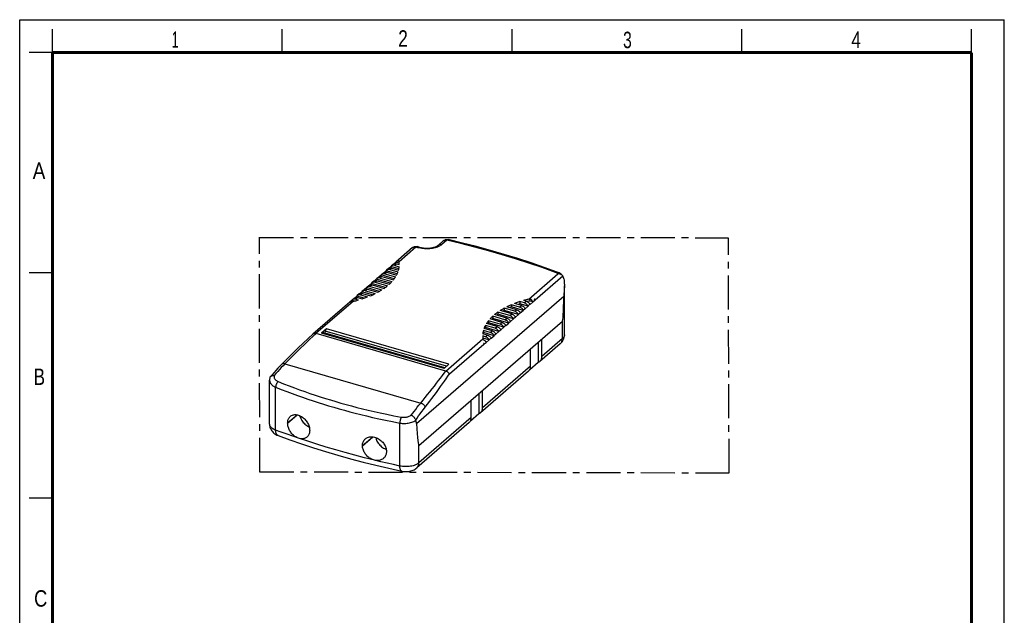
# Model space of a CAD drawing. Header units: millimetres. Extents: x 0 to 210, y 0 to 297.
# Tile 3 of 3: x 0 to 210, y 170 to 297. Entities that reach past the tile are written whole.
import ezdxf

# ---------------------------------------------------------------- set-up
doc = ezdxf.new("R2010")
doc.units = ezdxf.units.MM
doc.header["$LTSCALE"] = 19.36
doc.linetypes.add('CENTER', pattern=[0.6, 0.375, -0.075, 0.075, -0.075])
doc.layers.get('0').update_dxf_attribs({"linetype": 'CONTINUOUS'})
doc.layers.add('DEFAULT_1', color=7, linetype='CENTER')
doc.layers.add('Z_AXIS', color=7, linetype='CONTINUOUS')
doc.styles.add('TEXTSTYLE_2', font='txt', dxfattribs={"width": 0.75})

msp = doc.modelspace()

# ---------------------------------------------------------------- linework, layer by layer
at = {"color": 2, "linetype": 'Continuous'}
for p, q in [((0, 0), (0, 297)), ((0, 297), (210, 297)), ((210, 0), (210, 297)), ((7, 290), (7, 295)), ((56, 290), (56, 295)), ((105, 290), (105, 295)), ((154, 290), (154, 295)), ((203, 290), (203, 295)), ((7, 290), (2, 290)), ((7, 243), (2, 243)), ((7, 195), (2, 195))]:
    msp.add_line(p, q, dxfattribs=at)
at = {"color": 9, "linetype": 'Continuous'}
for p, q in [((91.118, 249.996), (90.045, 249.067)), ((90.419, 249.879), (90.465, 249.914)), ((84.499, 248.51), (80.905, 245.398)), ((83.8, 248.393), (83.832, 248.418)), ((84.939, 248.383), (84.499, 248.51)), ((79.341, 244.043), (78.941, 243.697)), ((80.381, 244.944), (79.981, 244.598)), ((77.261, 242.242), (76.861, 241.896)), ((78.301, 243.143), (77.901, 242.796)), ((108.575, 237.411), (114.805, 242.806)), ((109.958, 237.277), (115.82, 242.354)), ((74.141, 239.54), (73.741, 239.194)), ((75.181, 240.441), (74.781, 240.094)), ((76.221, 241.341), (75.821, 240.995)), ((72.061, 237.739), (71.661, 237.392)), ((73.101, 238.639), (72.701, 238.293)), ((84.65, 210.859), (116.054, 238.055)), ((71.137, 236.938), (63.196, 230.062)), ((106.61, 235.71), (107.01, 236.056)), ((107.391, 235.054), (107.791, 235.401)), ((107.65, 236.61), (108.05, 236.957)), ((108.431, 235.955), (108.831, 236.302)), ((109.471, 236.856), (109.871, 237.202)), ((103.49, 233.008), (103.89, 233.354)), ((104.53, 233.908), (104.93, 234.255)), ((105.311, 233.253), (105.711, 233.6)), ((105.57, 234.809), (105.97, 235.155)), ((106.351, 234.154), (106.751, 234.5)), ((101.41, 231.206), (101.81, 231.553)), ((102.45, 232.107), (102.85, 232.453)), ((103.231, 231.452), (103.631, 231.798)), ((104.271, 232.352), (104.671, 232.699)), ((115.743, 228.99), (115.743, 232.685)), ((90.5, 222.639), (64.358, 230.186)), ((91.013, 223.084), (65.171, 230.544)), ((90.866, 222.074), (98.806, 228.951)), ((99.33, 229.405), (99.73, 229.751)), ((100.111, 228.75), (100.511, 229.096)), ((100.37, 230.306), (100.77, 230.652)), ((101.151, 229.65), (101.551, 229.997)), ((102.191, 230.551), (102.591, 230.898)), ((115.743, 228.99), (111.373, 225.205)), ((91.684, 221.452), (98.984, 227.774)), ((99.071, 227.849), (99.471, 228.196)), ((115.292, 227.91), (115.324, 227.939)), ((56.573, 223.619), (85.537, 215.257)), ((108.973, 223.126), (98.706, 214.235)), ((54.592, 209.465), (54.592, 218.631)), ((96.306, 212.157), (85.136, 202.483)), ((81.093, 201.815), (81.093, 210.981)), ((73.117, 206.174), (75.283, 208.05)), ((73.117, 206.151), (75.306, 208.047)), ((85.136, 202.483), (85.136, 206.178))]:
    msp.add_line(p, q, dxfattribs=at)
at = {"color": 7, "linetype": 'Continuous'}
for p, q in [((83.8, 248.393), (80.761, 245.76)), ((85.235, 248.484), (84.795, 248.611)), ((90.419, 249.879), (89.347, 248.95)), ((80.723, 245.727), (80.323, 245.381)), ((80.729, 245.732), (80.723, 245.727)), ((80.762, 245.759), (80.729, 245.732)), ((78.643, 243.926), (78.243, 243.58)), ((78.941, 243.697), (80.674, 243.197)), ((79.18, 244.367), (79.2, 244.393)), ((79.683, 244.827), (79.283, 244.48)), ((79.341, 244.043), (80.807, 243.62)), ((79.981, 244.598), (80.933, 244.323)), ((80.22, 245.268), (80.24, 245.294)), ((80.381, 244.944), (80.954, 244.779)), ((80.882, 245.528), (80.882, 245.077)), ((76.06, 241.665), (76.08, 241.691)), ((76.563, 242.125), (76.163, 241.778)), ((76.861, 241.896), (79.401, 241.162)), ((77.1, 242.566), (77.12, 242.592)), ((77.603, 243.025), (77.203, 242.679)), ((77.261, 242.242), (79.717, 241.533)), ((77.901, 242.796), (80.155, 242.146)), ((78.14, 243.466), (78.16, 243.493)), ((78.301, 243.143), (80.383, 242.542)), ((115.82, 242.354), (115.755, 242.43)), ((115.837, 242.331), (115.82, 242.354)), ((115.837, 242.332), (115.82, 242.354)), ((73.443, 239.423), (73.043, 239.076)), ((73.98, 239.864), (74, 239.89)), ((74.483, 240.323), (74.083, 239.977)), ((74.141, 239.54), (76.395, 238.89)), ((74.781, 240.094), (77.237, 239.385)), ((75.02, 240.764), (75.04, 240.791)), ((75.523, 241.224), (75.123, 240.878)), ((75.181, 240.441), (77.721, 239.707)), ((75.821, 240.995), (78.428, 240.242)), ((76.221, 241.341), (78.828, 240.589)), ((71.363, 237.621), (70.963, 237.275)), ((71.661, 237.392), (72.234, 237.227)), ((71.9, 238.062), (71.92, 238.089)), ((72.403, 238.522), (72.003, 238.176)), ((72.061, 237.739), (73.013, 237.464)), ((72.701, 238.293), (74.167, 237.87)), ((72.94, 238.963), (72.96, 238.989)), ((73.101, 238.639), (74.834, 238.139)), ((73.741, 239.194), (75.823, 238.593)), ((108.829, 237.46), (108.829, 237.009)), ((116.121, 239.087), (116.079, 238.532)), ((69.894, 236.35), (62.529, 229.971)), ((69.868, 236.32), (69.897, 236.351)), ((69.894, 236.35), (69.923, 236.374)), ((69.897, 236.351), (69.923, 236.374)), ((69.923, 236.374), (69.962, 236.405)), ((69.923, 236.374), (69.929, 236.379)), ((69.929, 236.379), (69.962, 236.405)), ((70.323, 236.721), (69.961, 236.407)), ((70.86, 237.162), (70.88, 237.188)), ((105.57, 234.809), (103.317, 235.459)), ((105.97, 235.155), (103.888, 235.756)), ((106.61, 235.71), (104.877, 236.21)), ((107.01, 236.056), (105.544, 236.479)), ((107.65, 236.61), (106.698, 236.885)), ((108.05, 236.957), (107.477, 237.122)), ((107.791, 235.401), (107.811, 235.363)), ((108.431, 235.955), (108.451, 235.917)), ((108.831, 236.302), (108.851, 236.264)), ((109.471, 236.856), (109.491, 236.818)), ((109.843, 237.251), (109.814, 237.299)), ((109.871, 237.202), (109.843, 237.251)), ((109.871, 237.202), (109.891, 237.164)), ((109.958, 237.277), (109.975, 237.265)), ((109.975, 237.265), (109.992, 237.252)), ((102.85, 232.453), (100.31, 233.187)), ((103.49, 233.008), (100.883, 233.76)), ((103.89, 233.354), (101.283, 234.107)), ((104.53, 233.908), (101.99, 234.642)), ((104.93, 234.255), (102.474, 234.964)), ((105.311, 233.253), (105.331, 233.215)), ((105.711, 233.6), (105.731, 233.562)), ((106.351, 234.154), (106.371, 234.116)), ((106.751, 234.5), (106.771, 234.462)), ((107.391, 235.054), (107.411, 235.016)), ((65.412, 231.099), (64.358, 230.186)), ((91.554, 223.552), (65.412, 231.099)), ((85.136, 206.178), (115.743, 232.685)), ((100.77, 230.652), (99.037, 231.152)), ((101.41, 231.206), (99.328, 231.807)), ((101.81, 231.553), (99.557, 232.203)), ((102.45, 232.107), (99.994, 232.816)), ((103.231, 231.452), (103.251, 231.414)), ((103.631, 231.798), (103.651, 231.76)), ((104.271, 232.352), (104.291, 232.314)), ((104.671, 232.699), (104.691, 232.661)), ((62.517, 229.96), (62.529, 229.971)), ((62.529, 229.971), (62.559, 229.995)), ((63.196, 230.062), (63.202, 230.06)), ((90.86, 222.076), (63.202, 230.06)), ((90.662, 222.779), (64.654, 230.287)), ((65.171, 230.544), (65.074, 230.166)), ((99.33, 229.405), (98.757, 229.57)), ((99.73, 229.751), (98.778, 230.026)), ((98.78, 229.157), (98.792, 229.054)), ((98.792, 229.054), (98.806, 228.951)), ((100.37, 230.306), (98.904, 230.729)), ((100.511, 229.096), (100.531, 229.058)), ((101.151, 229.65), (101.171, 229.612)), ((101.551, 229.997), (101.571, 229.959)), ((102.191, 230.551), (102.211, 230.513)), ((102.591, 230.898), (102.611, 230.86)), ((98.949, 228.038), (98.962, 227.948)), ((98.962, 227.948), (98.973, 227.86)), ((98.973, 227.86), (98.984, 227.774)), ((98.99, 227.724), (98.984, 227.774)), ((99.071, 227.849), (99.091, 227.811)), ((99.471, 228.196), (99.491, 228.158)), ((100.111, 228.75), (100.131, 228.712)), ((108.973, 223.126), (108.973, 226.821)), ((110.565, 228.2), (110.565, 223.911)), ((115.292, 227.91), (110.922, 224.126)), ((111.373, 225.205), (111.373, 228.9)), ((91.554, 223.552), (90.5, 222.639)), ((110.565, 223.911), (108.782, 222.367)), ((90.86, 222.076), (90.866, 222.074)), ((108.522, 222.047), (98.255, 213.156)), ((53.299, 220.136), (53.299, 220.136)), ((97.898, 217.23), (97.898, 212.941)), ((98.706, 214.235), (98.706, 217.93)), ((96.306, 212.157), (96.306, 215.852)), ((97.898, 212.941), (96.115, 211.397)), ((95.855, 211.077), (84.685, 201.404)), ((73.117, 206.151), (73.117, 206.174)), ((78.211, 204.909), (78.211, 204.933))]:
    msp.add_line(p, q, dxfattribs=at)
at = {"color": 7, "linetype": 'Continuous', "const_width": 0.7}
for points in [[(7, 7), (7, 290)], [(7, 290), (203, 290)], [(203, 7), (203, 290)]]:
    msp.add_lwpolyline(points, dxfattribs=at)
at = {"color": 7, "linetype": 'Continuous'}
for points in [[(90.419, 249.879), (90.509, 249.948), (90.607, 250.009), (90.711, 250.059), (90.821, 250.097), (90.936, 250.123), (91.053, 250.137), (91.172, 250.138), (91.29, 250.125), (91.359, 250.111)], [(114.615, 243.193), (111.866, 244.186), (109.069, 245.144), (106.225, 246.065), (103.335, 246.95), (100.401, 247.798), (97.426, 248.607), (94.412, 249.379), (91.359, 250.111)], [(83.8, 248.392), (83.88, 248.455), (83.978, 248.517), (84.083, 248.569), (84.193, 248.608), (84.308, 248.636), (84.426, 248.651), (84.546, 248.652), (84.667, 248.64), (84.795, 248.611)], [(85.235, 248.484), (85.427, 248.433), (85.632, 248.388), (85.846, 248.35), (86.069, 248.319), (86.299, 248.296), (86.533, 248.281), (86.77, 248.276), (87.007, 248.279), (87.243, 248.29), (87.475, 248.311), (87.701, 248.339), (87.919, 248.375), (88.128, 248.419), (88.325, 248.468), (88.508, 248.523), (88.678, 248.582), (88.832, 248.644), (88.969, 248.708), (89.089, 248.772), (89.192, 248.834), (89.277, 248.894), (89.347, 248.95)], [(80.744, 245.744), (80.738, 245.736), (80.732, 245.727)], [(80.751, 245.752), (80.749, 245.75), (80.744, 245.744)], [(80.762, 245.759), (80.756, 245.755), (80.751, 245.752)], [(78.941, 243.697), (78.848, 243.719), (78.756, 243.732), (78.666, 243.734), (78.579, 243.728), (78.495, 243.711), (78.416, 243.685), (78.343, 243.65), (78.275, 243.606), (78.243, 243.58)], [(78.643, 243.926), (78.675, 243.952), (78.743, 243.996), (78.816, 244.031), (78.895, 244.057), (78.979, 244.074), (79.066, 244.081), (79.156, 244.078), (79.248, 244.066), (79.341, 244.043)], [(79.283, 244.48), (79.254, 244.454), (79.2, 244.393)], [(79.981, 244.598), (79.888, 244.62), (79.796, 244.632), (79.706, 244.635), (79.619, 244.628), (79.535, 244.612), (79.456, 244.586), (79.383, 244.55), (79.315, 244.506), (79.283, 244.48)], [(79.683, 244.827), (79.715, 244.853), (79.783, 244.897), (79.856, 244.932), (79.935, 244.958), (80.019, 244.975), (80.106, 244.982), (80.196, 244.979), (80.288, 244.966), (80.381, 244.944)], [(80.323, 245.381), (80.286, 245.346), (80.24, 245.294)], [(80.882, 245.528), (80.804, 245.535), (80.729, 245.535), (80.655, 245.528), (80.584, 245.515), (80.516, 245.494), (80.452, 245.466), (80.392, 245.432), (80.336, 245.392), (80.323, 245.381)], [(80.905, 245.398), (80.9, 245.434), (80.894, 245.467), (80.888, 245.499), (80.882, 245.528)], [(80.954, 244.779), (80.952, 244.882), (80.948, 244.985), (80.941, 245.089), (80.931, 245.192), (80.92, 245.295), (80.905, 245.398)], [(76.163, 241.778), (76.134, 241.752), (76.08, 241.691)], [(76.861, 241.896), (76.768, 241.918), (76.676, 241.93), (76.586, 241.933), (76.499, 241.926), (76.415, 241.91), (76.336, 241.884), (76.263, 241.848), (76.195, 241.804), (76.163, 241.778)], [(76.563, 242.125), (76.595, 242.151), (76.663, 242.195), (76.736, 242.23), (76.815, 242.256), (76.899, 242.273), (76.986, 242.28), (77.076, 242.277), (77.168, 242.264), (77.261, 242.242)], [(77.203, 242.679), (77.174, 242.653), (77.12, 242.592)], [(77.901, 242.796), (77.808, 242.818), (77.716, 242.831), (77.626, 242.834), (77.539, 242.827), (77.455, 242.81), (77.376, 242.784), (77.303, 242.749), (77.235, 242.705), (77.203, 242.679)], [(77.603, 243.025), (77.635, 243.051), (77.703, 243.095), (77.776, 243.131), (77.855, 243.157), (77.939, 243.173), (78.026, 243.18), (78.116, 243.177), (78.208, 243.165), (78.301, 243.143)], [(78.243, 243.58), (78.214, 243.553), (78.16, 243.493)], [(115.766, 242.423), (115.626, 242.576), (115.464, 242.721), (115.277, 242.859), (115.071, 242.985), (114.85, 243.096), (114.615, 243.193)], [(115.755, 242.43), (115.68, 242.501), (115.597, 242.566), (115.504, 242.626), (115.403, 242.679), (115.295, 242.723), (115.18, 242.759), (115.059, 242.785), (114.933, 242.801), (114.805, 242.806)], [(116.065, 241.746), (116.041, 241.87), (116.009, 241.985), (115.97, 242.091), (115.925, 242.189), (115.875, 242.277), (115.837, 242.332)], [(116.065, 241.746), (116.102, 241.482), (116.129, 241.229), (116.148, 240.986), (116.161, 240.754), (116.169, 240.53), (116.172, 240.313), (116.172, 240.269)], [(73.443, 239.423), (73.475, 239.449), (73.543, 239.493), (73.616, 239.528), (73.695, 239.554), (73.779, 239.571), (73.866, 239.578), (73.956, 239.575), (74.048, 239.562), (74.141, 239.54)], [(74.083, 239.977), (74.054, 239.951), (74, 239.89)], [(74.781, 240.094), (74.688, 240.116), (74.596, 240.129), (74.506, 240.132), (74.419, 240.125), (74.335, 240.108), (74.256, 240.082), (74.183, 240.047), (74.115, 240.003), (74.083, 239.977)], [(74.483, 240.323), (74.515, 240.349), (74.583, 240.393), (74.656, 240.429), (74.735, 240.455), (74.819, 240.471), (74.906, 240.478), (74.996, 240.475), (75.088, 240.463), (75.181, 240.441)], [(75.123, 240.878), (75.094, 240.851), (75.04, 240.791)], [(75.821, 240.995), (75.728, 241.017), (75.636, 241.03), (75.546, 241.032), (75.459, 241.026), (75.375, 241.009), (75.296, 240.983), (75.223, 240.948), (75.155, 240.904), (75.123, 240.878)], [(75.523, 241.224), (75.555, 241.25), (75.623, 241.294), (75.696, 241.329), (75.775, 241.355), (75.859, 241.372), (75.946, 241.379), (76.036, 241.376), (76.128, 241.364), (76.221, 241.341)], [(116.172, 240.269), (116.171, 240.101), (116.166, 239.893), (116.158, 239.686), (116.148, 239.483), (116.135, 239.283), (116.121, 239.087)], [(71.661, 237.392), (71.568, 237.414), (71.476, 237.427), (71.386, 237.43), (71.299, 237.423), (71.215, 237.406), (71.136, 237.38), (71.063, 237.345), (70.995, 237.301), (70.963, 237.275)], [(71.363, 237.621), (71.395, 237.647), (71.463, 237.691), (71.536, 237.727), (71.615, 237.753), (71.699, 237.769), (71.786, 237.776), (71.876, 237.773), (71.968, 237.761), (72.061, 237.739)], [(72.003, 238.176), (71.974, 238.149), (71.92, 238.089)], [(72.701, 238.293), (72.608, 238.315), (72.516, 238.328), (72.426, 238.33), (72.339, 238.324), (72.255, 238.307), (72.176, 238.281), (72.103, 238.246), (72.035, 238.202), (72.003, 238.176)], [(72.403, 238.522), (72.435, 238.548), (72.503, 238.592), (72.576, 238.627), (72.655, 238.653), (72.739, 238.67), (72.826, 238.677), (72.916, 238.674), (73.008, 238.662), (73.101, 238.639)], [(73.043, 239.076), (73.014, 239.05), (72.96, 238.989)], [(73.741, 239.194), (73.648, 239.216), (73.556, 239.228), (73.466, 239.231), (73.379, 239.224), (73.295, 239.208), (73.216, 239.182), (73.143, 239.146), (73.075, 239.102), (73.043, 239.076)], [(108.575, 237.411), (108.389, 237.365), (108.204, 237.319), (108.021, 237.271), (107.838, 237.223), (107.657, 237.173), (107.477, 237.122)], [(108.829, 237.46), (108.768, 237.45), (108.704, 237.439), (108.64, 237.426), (108.575, 237.411)], [(109.471, 236.856), (109.426, 236.934), (109.375, 237.009), (109.32, 237.082), (109.26, 237.15), (109.195, 237.215), (109.128, 237.275), (109.056, 237.33), (108.983, 237.379), (108.907, 237.422), (108.829, 237.46)], [(109.958, 237.277), (109.928, 237.299), (109.896, 237.319), (109.862, 237.338), (109.826, 237.357), (109.789, 237.374), (109.749, 237.391)], [(109.814, 237.299), (109.783, 237.345), (109.749, 237.391)], [(116.079, 238.532), (116.067, 238.361), (116.059, 238.203), (116.054, 238.055)], [(70.323, 236.721), (70.336, 236.732), (70.392, 236.772), (70.452, 236.806), (70.516, 236.834), (70.584, 236.854), (70.655, 236.868), (70.729, 236.875), (70.804, 236.875), (70.882, 236.868)], [(70.963, 237.275), (70.934, 237.249), (70.88, 237.188)], [(70.882, 236.868), (70.944, 236.887), (71.007, 236.905), (71.071, 236.922), (71.137, 236.938)], [(71.137, 236.938), (71.322, 236.984), (71.507, 237.03), (71.69, 237.078), (71.873, 237.126), (72.054, 237.176), (72.234, 237.227)], [(107.391, 235.054), (107.337, 235.146), (107.276, 235.234), (107.209, 235.317), (107.135, 235.395), (107.056, 235.466), (106.972, 235.531), (106.885, 235.588), (106.795, 235.638), (106.704, 235.678), (106.61, 235.71)], [(107.01, 236.056), (107.104, 236.024), (107.195, 235.984), (107.285, 235.935), (107.372, 235.878), (107.456, 235.813), (107.535, 235.741), (107.609, 235.663), (107.676, 235.58), (107.737, 235.493), (107.791, 235.401)], [(108.431, 235.955), (108.377, 236.047), (108.316, 236.134), (108.249, 236.217), (108.175, 236.295), (108.096, 236.367), (108.012, 236.432), (107.925, 236.489), (107.835, 236.538), (107.744, 236.579), (107.65, 236.61)], [(108.05, 236.957), (108.144, 236.925), (108.235, 236.885), (108.325, 236.835), (108.412, 236.778), (108.496, 236.713), (108.575, 236.642), (108.649, 236.564), (108.716, 236.481), (108.777, 236.393), (108.831, 236.302)], [(103.89, 233.354), (103.984, 233.322), (104.075, 233.282), (104.165, 233.233), (104.252, 233.176), (104.336, 233.111), (104.415, 233.039), (104.489, 232.961), (104.556, 232.878), (104.617, 232.791), (104.671, 232.699)], [(105.311, 233.253), (105.257, 233.345), (105.196, 233.432), (105.129, 233.515), (105.055, 233.593), (104.976, 233.665), (104.892, 233.73), (104.805, 233.787), (104.715, 233.836), (104.624, 233.877), (104.53, 233.908)], [(104.93, 234.255), (105.024, 234.223), (105.115, 234.183), (105.205, 234.133), (105.292, 234.076), (105.376, 234.011), (105.455, 233.94), (105.529, 233.862), (105.596, 233.779), (105.657, 233.691), (105.711, 233.6)], [(106.351, 234.154), (106.297, 234.246), (106.236, 234.333), (106.169, 234.416), (106.095, 234.494), (106.016, 234.566), (105.932, 234.631), (105.845, 234.688), (105.755, 234.737), (105.664, 234.777), (105.57, 234.809)], [(105.97, 235.155), (106.064, 235.124), (106.155, 235.083), (106.245, 235.034), (106.332, 234.977), (106.416, 234.912), (106.495, 234.84), (106.569, 234.763), (106.636, 234.679), (106.697, 234.592), (106.751, 234.5)], [(65.412, 231.099), (65.362, 231.02), (65.316, 230.935), (65.274, 230.843), (65.235, 230.746), (65.201, 230.647), (65.171, 230.544)], [(102.191, 230.551), (102.137, 230.643), (102.076, 230.73), (102.009, 230.813), (101.935, 230.891), (101.856, 230.963), (101.772, 231.028), (101.685, 231.085), (101.595, 231.134), (101.504, 231.175), (101.41, 231.206)], [(101.81, 231.553), (101.904, 231.521), (101.995, 231.481), (102.085, 231.431), (102.172, 231.374), (102.256, 231.309), (102.335, 231.238), (102.409, 231.16), (102.476, 231.077), (102.537, 230.989), (102.591, 230.898)], [(103.231, 231.452), (103.177, 231.544), (103.116, 231.631), (103.049, 231.714), (102.975, 231.792), (102.896, 231.864), (102.812, 231.929), (102.725, 231.986), (102.635, 232.035), (102.544, 232.075), (102.45, 232.107)], [(102.85, 232.453), (102.944, 232.422), (103.035, 232.381), (103.125, 232.332), (103.212, 232.275), (103.296, 232.21), (103.375, 232.138), (103.449, 232.061), (103.516, 231.977), (103.577, 231.89), (103.631, 231.798)], [(104.271, 232.352), (104.217, 232.444), (104.156, 232.532), (104.089, 232.615), (104.015, 232.693), (103.936, 232.764), (103.852, 232.829), (103.765, 232.886), (103.675, 232.936), (103.584, 232.976), (103.49, 233.008)], [(62.517, 229.96), (61.537, 229.048), (60.446, 228.016), (59.331, 226.942), (58.192, 225.827), (57.029, 224.671), (55.886, 223.515)], [(62.559, 229.995), (62.622, 230.036), (62.692, 230.067), (62.767, 230.09), (62.847, 230.103), (62.931, 230.107), (63.017, 230.101), (63.106, 230.086), (63.196, 230.062)], [(64.653, 230.287), (64.624, 230.293), (64.562, 230.292), (64.496, 230.274), (64.428, 230.239), (64.358, 230.186)], [(98.757, 229.57), (98.759, 229.467), (98.764, 229.364), (98.771, 229.26), (98.78, 229.157)], [(98.806, 228.951), (98.812, 228.914), (98.829, 228.8)], [(100.111, 228.75), (100.057, 228.842), (99.996, 228.929), (99.929, 229.012), (99.855, 229.09), (99.776, 229.162), (99.692, 229.227), (99.605, 229.284), (99.515, 229.333), (99.424, 229.373), (99.33, 229.405)], [(99.73, 229.751), (99.824, 229.72), (99.915, 229.679), (100.005, 229.63), (100.092, 229.573), (100.176, 229.508), (100.255, 229.436), (100.329, 229.359), (100.396, 229.275), (100.457, 229.188), (100.511, 229.096)], [(101.151, 229.65), (101.097, 229.742), (101.036, 229.83), (100.969, 229.913), (100.895, 229.991), (100.816, 230.062), (100.732, 230.127), (100.645, 230.184), (100.555, 230.234), (100.464, 230.274), (100.37, 230.306)], [(100.77, 230.652), (100.864, 230.62), (100.955, 230.58), (101.045, 230.531), (101.132, 230.474), (101.216, 230.409), (101.295, 230.337), (101.369, 230.259), (101.436, 230.176), (101.497, 230.089), (101.551, 229.997)], [(115.292, 227.91), (115.457, 228.065), (115.605, 228.23), (115.736, 228.404), (115.85, 228.584), (115.947, 228.773), (116.027, 228.967), (116.09, 229.167), (116.135, 229.372), (116.163, 229.58), (116.172, 229.79)], [(98.829, 228.8), (98.907, 228.762), (98.983, 228.719), (99.056, 228.669), (99.128, 228.614), (99.195, 228.554), (99.26, 228.49), (99.32, 228.421), (99.375, 228.349), (99.426, 228.274), (99.471, 228.196)], [(98.949, 228.038), (98.983, 227.992), (99.014, 227.946), (99.043, 227.898), (99.071, 227.849)], [(110.922, 224.126), (110.997, 224.197), (111.083, 224.295), (111.158, 224.403), (111.223, 224.519), (111.276, 224.643), (111.318, 224.775), (111.349, 224.913), (111.367, 225.056), (111.373, 225.205)], [(55.886, 223.515), (55.506, 223.124), (55.081, 222.678), (54.66, 222.225), (54.242, 221.764), (53.828, 221.295), (53.478, 220.888)], [(108.522, 222.047), (108.597, 222.118), (108.683, 222.216), (108.758, 222.324), (108.823, 222.441), (108.876, 222.565), (108.918, 222.697), (108.949, 222.835), (108.967, 222.978), (108.973, 223.126)], [(110.565, 223.911), (110.685, 223.965), (110.798, 224.031), (110.902, 224.109), (110.922, 224.126)], [(53.379, 220.703), (53.362, 220.638), (53.327, 220.473), (53.307, 220.308), (53.299, 220.136)], [(53.379, 220.703), (53.385, 220.724), (53.414, 220.792), (53.452, 220.855), (53.478, 220.888)], [(53.478, 220.888), (53.5, 220.912), (53.557, 220.964), (53.622, 221.008), (53.696, 221.045), (53.777, 221.075), (53.865, 221.097), (53.959, 221.111), (54.057, 221.116), (54.159, 221.113), (54.263, 221.102)], [(91.684, 221.452), (91.626, 221.539), (91.56, 221.623), (91.488, 221.703), (91.41, 221.777), (91.327, 221.845), (91.24, 221.907), (91.149, 221.961), (91.056, 222.007), (90.961, 222.045), (90.866, 222.074)], [(98.255, 213.156), (98.331, 213.227), (98.416, 213.325), (98.492, 213.433), (98.556, 213.549), (98.61, 213.674), (98.652, 213.806), (98.682, 213.944), (98.7, 214.087), (98.706, 214.235)], [(83.521, 212.656), (83.607, 212.612), (83.693, 212.561), (83.78, 212.502), (83.865, 212.437), (83.948, 212.366), (84.027, 212.29), (84.103, 212.209), (84.173, 212.126), (84.238, 212.039), (84.296, 211.951), (84.348, 211.862), (84.392, 211.773), (84.429, 211.685), (84.457, 211.599)], [(95.855, 211.077), (95.931, 211.149), (96.016, 211.247), (96.092, 211.354), (96.156, 211.471), (96.21, 211.595), (96.252, 211.727), (96.282, 211.865), (96.3, 212.008), (96.306, 212.157)], [(97.898, 212.941), (98.019, 212.996), (98.131, 213.062), (98.235, 213.139), (98.255, 213.156)], [(53.299, 210.75), (53.309, 210.541), (53.336, 210.331), (53.383, 210.123), (53.448, 209.918), (53.532, 209.717), (53.635, 209.521), (53.756, 209.334), (53.896, 209.155), (54.055, 208.984), (54.233, 208.825), (54.43, 208.677), (54.645, 208.543), (54.875, 208.424), (55.121, 208.322)], [(84.457, 211.599), (84.461, 211.584), (84.466, 211.569), (84.471, 211.556)], [(84.65, 210.859), (84.64, 210.975), (84.622, 211.09), (84.596, 211.205), (84.563, 211.319), (84.524, 211.431), (84.471, 211.556)], [(55.121, 208.322), (57.597, 207.425), (60.111, 206.557), (62.664, 205.719), (65.254, 204.91), (67.879, 204.132), (70.539, 203.385), (73.231, 202.668), (75.954, 201.983), (78.708, 201.33), (81.49, 200.709)], [(73.732, 207.619), (73.753, 207.637), (73.894, 207.744), (74.048, 207.836), (74.214, 207.915), (74.391, 207.977), (74.578, 208.024), (74.775, 208.054), (74.981, 208.066), (75.198, 208.06), (75.422, 208.034), (75.651, 207.987), (75.88, 207.922), (76.105, 207.838), (76.322, 207.738), (76.529, 207.625), (76.727, 207.499), (76.916, 207.361), (77.095, 207.211), (77.263, 207.052), (77.419, 206.883), (77.562, 206.708), (77.693, 206.526), (77.81, 206.337), (77.914, 206.143), (78.003, 205.943), (78.078, 205.741), (78.136, 205.536), (78.178, 205.333), (78.203, 205.132), (78.211, 204.933)], [(75.908, 207.911), (75.931, 207.81), (76.003, 207.575), (76.094, 207.342), (76.204, 207.112), (76.332, 206.889), (76.476, 206.673), (76.636, 206.467), (76.81, 206.273), (76.997, 206.091), (77.194, 205.924), (77.401, 205.773), (77.615, 205.639), (77.835, 205.524), (78.059, 205.428), (78.165, 205.393)], [(73.117, 206.174), (73.125, 206.369), (73.149, 206.558), (73.19, 206.742), (73.247, 206.919), (73.32, 207.085), (73.408, 207.242), (73.509, 207.386), (73.625, 207.518), (73.732, 207.619)], [(75.649, 203.067), (75.43, 203.131), (75.219, 203.21), (75.013, 203.303), (74.814, 203.41), (74.626, 203.528), (74.446, 203.658), (74.275, 203.798), (74.113, 203.948), (73.962, 204.107), (73.822, 204.273), (73.694, 204.444), (73.577, 204.622), (73.473, 204.805), (73.38, 204.993), (73.301, 205.186), (73.235, 205.38), (73.183, 205.576), (73.146, 205.77), (73.124, 205.962), (73.117, 206.151)], [(78.211, 204.909), (78.203, 204.724), (78.181, 204.543), (78.143, 204.367), (78.091, 204.198), (78.023, 204.036), (77.942, 203.883), (77.848, 203.741), (77.742, 203.609), (77.623, 203.489), (77.583, 203.453)], [(77.583, 203.453), (77.493, 203.38), (77.351, 203.283), (77.197, 203.198), (77.034, 203.127), (76.86, 203.07), (76.678, 203.029), (76.488, 203.003), (76.288, 202.993), (76.08, 203), (75.868, 203.025), (75.649, 203.067)], [(81.49, 200.709), (81.739, 200.663), (81.986, 200.633), (82.233, 200.618), (82.479, 200.618), (82.725, 200.632), (82.97, 200.66), (83.215, 200.703), (83.458, 200.762), (83.696, 200.838), (83.924, 200.928), (84.135, 201.03), (84.333, 201.144), (84.516, 201.268), (84.685, 201.404)]]:
    msp.add_lwpolyline(points, dxfattribs=at)
at = {"color": 9, "linetype": 'Continuous'}
for points in [[(90.465, 249.914), (90.542, 249.961), (90.626, 249.996), (90.717, 250.02), (90.813, 250.032), (90.912, 250.032), (91.014, 250.02), (91.118, 249.996)], [(91.118, 249.996), (91.168, 250.045), (91.217, 250.08), (91.265, 250.104), (91.312, 250.115), (91.359, 250.111)], [(114.243, 243.117), (111.421, 244.135), (108.593, 245.102), (105.768, 246.015), (102.918, 246.885), (100.012, 247.723), (97.071, 248.522), (94.107, 249.279), (91.118, 249.996)], [(83.832, 248.418), (83.899, 248.462), (83.973, 248.498), (84.052, 248.524), (84.136, 248.541), (84.223, 248.548), (84.314, 248.545), (84.406, 248.532), (84.499, 248.51)], [(84.499, 248.51), (84.558, 248.556), (84.617, 248.59), (84.675, 248.611), (84.73, 248.619)], [(84.73, 248.619), (84.782, 248.614), (84.795, 248.611)], [(90.045, 249.067), (89.889, 248.943), (89.714, 248.826), (89.52, 248.716), (89.31, 248.613), (89.084, 248.519), (88.845, 248.434), (88.592, 248.359), (88.329, 248.294), (88.056, 248.24), (87.775, 248.196), (87.489, 248.164), (87.198, 248.143), (86.905, 248.133), (86.611, 248.135), (86.319, 248.149), (86.029, 248.174), (85.744, 248.21), (85.466, 248.257), (85.198, 248.315), (84.939, 248.383)], [(84.939, 248.383), (84.999, 248.429), (85.057, 248.463), (85.115, 248.484), (85.17, 248.492), (85.223, 248.487), (85.235, 248.484)], [(90.045, 249.067), (89.941, 249.091), (89.839, 249.103), (89.74, 249.103), (89.644, 249.091), (89.553, 249.067), (89.469, 249.032), (89.392, 248.985), (89.347, 248.95)], [(114.243, 243.117), (114.315, 243.159), (114.385, 243.189), (114.453, 243.206), (114.519, 243.211), (114.582, 243.203), (114.615, 243.193)], [(114.805, 242.806), (114.731, 242.864), (114.649, 242.919), (114.56, 242.973), (114.462, 243.023), (114.357, 243.071), (114.243, 243.117)], [(63.202, 230.06), (62.546, 229.451), (61.893, 228.84), (61.243, 228.223), (60.598, 227.606), (59.969, 226.998), (59.338, 226.382), (58.693, 225.748), (58.025, 225.083), (57.317, 224.372), (56.573, 223.619)], [(115.324, 227.939), (115.432, 228.053), (115.525, 228.182), (115.602, 228.323), (115.664, 228.476), (115.708, 228.639), (115.734, 228.811), (115.743, 228.99)], [(116.172, 229.79), (116.164, 229.68), (116.131, 229.535), (116.072, 229.393), (115.987, 229.254), (115.877, 229.119), (115.743, 228.99)], [(56.573, 223.619), (56.178, 223.211), (55.788, 222.801), (55.407, 222.391), (55.028, 221.975), (54.646, 221.544), (54.263, 221.102)], [(56.573, 223.619), (56.476, 223.645), (56.382, 223.661), (56.29, 223.667), (56.202, 223.662), (56.12, 223.646), (56.044, 223.621), (55.975, 223.586), (55.913, 223.541), (55.886, 223.515)], [(54.263, 221.102), (54.249, 220.993), (54.247, 220.886), (54.256, 220.779), (54.278, 220.674), (54.31, 220.572), (54.354, 220.473), (54.409, 220.378), (54.475, 220.286), (54.552, 220.198), (54.64, 220.115), (54.74, 220.037), (54.85, 219.965), (54.969, 219.9), (55.097, 219.842)], [(85.537, 215.257), (86.022, 215.849), (86.506, 216.444), (86.988, 217.042), (87.47, 217.645), (87.959, 218.263), (88.439, 218.876), (88.9, 219.471), (89.341, 220.046), (89.754, 220.589), (90.143, 221.107), (90.512, 221.603), (90.86, 222.076)], [(86.5, 214.404), (86.975, 215.013), (87.448, 215.627), (87.919, 216.244), (88.39, 216.866), (88.865, 217.503), (89.333, 218.136), (89.782, 218.752), (90.211, 219.347), (90.612, 219.91), (90.99, 220.447), (91.347, 220.962), (91.684, 221.452)], [(53.299, 220.136), (53.302, 220.053), (53.323, 219.897), (53.364, 219.745), (53.425, 219.596), (53.505, 219.453), (53.604, 219.314), (53.722, 219.181), (53.86, 219.053), (54.018, 218.933), (54.193, 218.822), (54.385, 218.721), (54.592, 218.631)], [(55.097, 219.842), (55.03, 219.767), (54.964, 219.683), (54.902, 219.592), (54.844, 219.494), (54.79, 219.391), (54.742, 219.284), (54.7, 219.174), (54.664, 219.063), (54.635, 218.952), (54.613, 218.842), (54.599, 218.735), (54.592, 218.631)], [(54.592, 218.631), (55.796, 218.154), (56.971, 217.701), (58.112, 217.274), (59.235, 216.866), (60.352, 216.47), (61.464, 216.088), (62.572, 215.718), (63.678, 215.359), (64.785, 215.011), (65.894, 214.671), (67.009, 214.341), (68.132, 214.018), (69.267, 213.702), (70.415, 213.393), (71.574, 213.091), (72.758, 212.794), (73.979, 212.498), (75.249, 212.201), (76.584, 211.902), (77.994, 211.599), (79.499, 211.291), (81.093, 210.981)], [(55.097, 219.842), (56.29, 219.367), (57.455, 218.915), (58.585, 218.489), (59.697, 218.083), (60.805, 217.689), (61.907, 217.309), (63.006, 216.941), (64.102, 216.584), (65.2, 216.238), (66.3, 215.901), (67.406, 215.573), (68.521, 215.253), (69.647, 214.94), (70.786, 214.633), (71.935, 214.335), (73.111, 214.04), (74.322, 213.747), (75.583, 213.455), (76.908, 213.159), (78.309, 212.861), (79.804, 212.559), (81.387, 212.253)], [(83.521, 212.656), (83.821, 213.062), (84.135, 213.479), (84.46, 213.905), (84.801, 214.343), (85.16, 214.795), (85.537, 215.257)], [(84.457, 211.599), (84.762, 212.039), (85.079, 212.489), (85.408, 212.949), (85.752, 213.42), (86.116, 213.905), (86.5, 214.404)], [(85.537, 215.257), (85.639, 215.226), (85.741, 215.186), (85.841, 215.136), (85.939, 215.077), (86.033, 215.011), (86.122, 214.938), (86.205, 214.859), (86.281, 214.774), (86.349, 214.685), (86.409, 214.593), (86.459, 214.499), (86.5, 214.404)], [(81.387, 212.253), (81.343, 212.171), (81.301, 212.081), (81.262, 211.983), (81.226, 211.878), (81.194, 211.769), (81.166, 211.656), (81.141, 211.541), (81.122, 211.425), (81.107, 211.31), (81.097, 211.197), (81.093, 211.086), (81.093, 210.981)], [(81.387, 212.253), (81.538, 212.23), (81.692, 212.215), (81.848, 212.208), (82.005, 212.21), (82.164, 212.22), (82.324, 212.239), (82.484, 212.265), (82.643, 212.3), (82.799, 212.342), (82.953, 212.391), (83.103, 212.448), (83.248, 212.511), (83.387, 212.581), (83.521, 212.656)], [(54.592, 209.465), (54.366, 209.557), (54.159, 209.659), (53.97, 209.77), (53.802, 209.889), (53.657, 210.015), (53.535, 210.147), (53.438, 210.284), (53.366, 210.425), (53.32, 210.569), (53.3, 210.714), (53.299, 210.75)], [(81.093, 210.981), (81.337, 210.94), (81.586, 210.912), (81.837, 210.897), (82.091, 210.896), (82.348, 210.907), (82.606, 210.931), (82.862, 210.967), (83.115, 211.016), (83.363, 211.077), (83.605, 211.149), (83.839, 211.233), (84.063, 211.327), (84.276, 211.43), (84.477, 211.542)], [(55.121, 208.322), (55.057, 208.35), (54.964, 208.41), (54.881, 208.487), (54.806, 208.583), (54.742, 208.695), (54.689, 208.823), (54.647, 208.966), (54.616, 209.121), (54.598, 209.288), (54.592, 209.465)], [(75.649, 203.067), (73.559, 203.588), (71.487, 204.127), (69.435, 204.684), (67.403, 205.258), (65.39, 205.851), (63.399, 206.461), (61.43, 207.089), (59.483, 207.733)], [(81.093, 201.815), (79.722, 202.116), (78.357, 202.426), (76.999, 202.742), (75.649, 203.067)], [(85.136, 202.483), (84.979, 202.361), (84.801, 202.246), (84.602, 202.139), (84.385, 202.042), (84.151, 201.956), (83.903, 201.88), (83.641, 201.816), (83.369, 201.764), (83.089, 201.725), (82.803, 201.698), (82.513, 201.685), (82.222, 201.685), (81.932, 201.698), (81.646, 201.724), (81.365, 201.763), (81.093, 201.815)], [(81.49, 200.709), (81.47, 200.714), (81.403, 200.745), (81.342, 200.795), (81.286, 200.865), (81.236, 200.953), (81.193, 201.059), (81.158, 201.182), (81.13, 201.321), (81.11, 201.473), (81.097, 201.638), (81.093, 201.815)], [(84.685, 201.404), (84.717, 201.432), (84.825, 201.547), (84.918, 201.675), (84.995, 201.817), (85.057, 201.97), (85.101, 202.133), (85.127, 202.305), (85.136, 202.483)]]:
    msp.add_lwpolyline(points, dxfattribs=at)
at = {"color": 7, "linetype": 'Continuous'}
for centre, start_param, end_param in [((112.972, 392.251), -3.1330849, -2.8814347), ((82.365, 365.745), -3.3847351, -3.1330849)]:
    msp.add_ellipse(centre, major_axis=(-2.758, 159.573), ratio=0.0101742, start_param=start_param, end_param=end_param, dxfattribs=at)
at = {"layer": 'DEFAULT_1', "color": 40, "linetype": 'CENTER'}
for p, q in [((51.161, 250.56), (151.139, 250.514)), ((51.188, 200.592), (51.163, 250.618)), ((151.311, 200.377), (151.14, 250.516)), ((51.181, 200.588), (151.311, 200.377))]:
    msp.add_line(p, q, dxfattribs=at)
at = {"layer": 'Z_AXIS', "color": 7, "linetype": 'Continuous'}
for p, q in [((78.764, 244.006), (79.18, 244.367)), ((80.867, 243.88), (79.18, 244.367)), ((79.804, 244.907), (80.22, 245.268)), ((80.882, 245.077), (80.22, 245.268)), ((80.925, 244.787), (80.921, 244.824)), ((75.644, 241.304), (76.06, 241.665)), ((79.052, 240.801), (76.06, 241.665)), ((76.684, 242.205), (77.1, 242.566)), ((79.891, 241.76), (77.1, 242.566)), ((77.724, 243.105), (78.14, 243.466)), ((80.503, 242.784), (78.14, 243.466)), ((73.564, 239.503), (73.98, 239.864)), ((76.72, 239.073), (73.98, 239.864)), ((74.604, 240.403), (75.02, 240.764)), ((77.996, 239.905), (75.02, 240.764)), ((116.172, 229.79), (116.172, 240.27)), ((71.484, 237.701), (71.9, 238.062)), ((73.458, 237.612), (71.9, 238.062)), ((72.524, 238.602), (72.94, 238.963)), ((75.216, 238.306), (72.94, 238.963)), ((70.446, 236.803), (70.86, 237.162)), ((71.405, 237.004), (70.86, 237.162)), ((103.317, 235.459), (103.317, 234.998)), ((104.877, 236.21), (104.877, 235.748)), ((107.411, 235.016), (104.877, 235.748)), ((106.698, 236.885), (106.698, 236.423)), ((108.451, 235.917), (106.698, 236.423)), ((107.811, 235.363), (108.451, 235.917)), ((109.491, 236.818), (108.829, 237.009)), ((108.851, 236.264), (109.491, 236.818)), ((109.992, 237.252), (109.857, 237.226)), ((109.891, 237.164), (109.992, 237.252)), ((100.883, 233.76), (100.883, 233.298)), ((104.291, 232.314), (100.883, 233.298)), ((101.99, 234.642), (101.99, 234.18)), ((105.331, 233.215), (101.99, 234.18)), ((106.371, 234.116), (103.317, 234.998)), ((104.691, 232.661), (105.331, 233.215)), ((105.731, 233.562), (106.371, 234.116)), ((106.771, 234.462), (107.411, 235.016)), ((99.328, 231.807), (99.328, 231.345)), ((102.211, 230.513), (99.328, 231.345)), ((99.994, 232.816), (99.994, 232.354)), ((103.251, 231.414), (99.994, 232.354)), ((102.611, 230.86), (103.251, 231.414)), ((103.651, 231.76), (104.291, 232.314)), ((100.131, 228.712), (98.786, 229.1)), ((98.85, 230.033), (98.844, 230.007)), ((98.904, 230.729), (98.904, 230.267)), ((101.171, 229.612), (98.904, 230.267)), ((100.531, 229.058), (101.171, 229.612)), ((101.571, 229.959), (102.211, 230.513)), ((99.091, 227.811), (98.975, 227.845)), ((98.99, 227.724), (99.091, 227.811)), ((99.491, 228.158), (100.131, 228.712)), ((53.299, 210.75), (53.299, 220.136)), ((57.149, 210.989), (57.149, 211.013)), ((61.847, 209.404), (61.847, 209.427))]:
    msp.add_line(p, q, dxfattribs=at)
at = {"layer": 'Z_AXIS', "color": 9, "linetype": 'Continuous'}
for p, q in [((57.149, 211.013), (59.145, 212.741)), ((57.149, 210.989), (59.167, 212.737))]:
    msp.add_line(p, q, dxfattribs=at)
at = {"layer": 'Z_AXIS', "color": 7, "linetype": 'Continuous'}
for points in [[(80.807, 243.62), (80.836, 243.737), (80.862, 243.854), (80.884, 243.971), (80.904, 244.088), (80.92, 244.205), (80.933, 244.323)], [(80.921, 244.824), (80.903, 244.95), (80.882, 245.077)], [(79.717, 241.533), (79.797, 241.634), (79.873, 241.735), (79.948, 241.837), (80.019, 241.94), (80.088, 242.043), (80.155, 242.146)], [(80.383, 242.542), (80.439, 242.65), (80.491, 242.759), (80.541, 242.868), (80.589, 242.977), (80.633, 243.087), (80.674, 243.197)], [(77.721, 239.707), (77.845, 239.795), (77.966, 239.883), (78.085, 239.972), (78.201, 240.061), (78.316, 240.151), (78.428, 240.242)], [(78.828, 240.589), (78.929, 240.683), (79.028, 240.778), (79.125, 240.873), (79.22, 240.969), (79.312, 241.065), (79.401, 241.162)], [(73.013, 237.464), (73.21, 237.528), (73.405, 237.594), (73.598, 237.661), (73.79, 237.729), (73.979, 237.799), (74.167, 237.87)], [(74.834, 238.139), (75.004, 238.212), (75.172, 238.286), (75.338, 238.361), (75.501, 238.437), (75.663, 238.514), (75.823, 238.593)], [(76.395, 238.89), (76.54, 238.97), (76.684, 239.051), (76.825, 239.133), (76.965, 239.216), (77.102, 239.3), (77.237, 239.385)], [(103.317, 235.459), (103.171, 235.379), (103.028, 235.298), (102.886, 235.216), (102.746, 235.132), (102.609, 235.049), (102.474, 234.964)], [(104.877, 236.21), (104.707, 236.137), (104.54, 236.063), (104.374, 235.988), (104.21, 235.912), (104.048, 235.835), (103.888, 235.756)], [(104.877, 235.748), (104.707, 235.675), (104.54, 235.601), (104.495, 235.581)], [(106.698, 236.885), (106.501, 236.821), (106.306, 236.755), (106.113, 236.688), (105.922, 236.62), (105.732, 236.55), (105.544, 236.479)], [(106.698, 236.423), (106.501, 236.359), (106.306, 236.293), (106.253, 236.275)], [(108.829, 237.009), (108.6, 236.955), (108.372, 236.899), (108.26, 236.871)], [(100.883, 233.76), (100.782, 233.666), (100.683, 233.571), (100.586, 233.476), (100.492, 233.38), (100.4, 233.284), (100.31, 233.187)], [(100.883, 233.298), (100.782, 233.204), (100.683, 233.109), (100.659, 233.086)], [(101.99, 234.642), (101.867, 234.554), (101.746, 234.466), (101.627, 234.377), (101.51, 234.288), (101.396, 234.197), (101.283, 234.107)], [(101.99, 234.18), (101.867, 234.092), (101.746, 234.004), (101.716, 233.982)], [(103.317, 234.998), (103.171, 234.917), (103.028, 234.836), (102.991, 234.815)], [(99.328, 231.807), (99.273, 231.699), (99.22, 231.59), (99.17, 231.481), (99.123, 231.372), (99.078, 231.262), (99.037, 231.152)], [(99.328, 231.345), (99.273, 231.237), (99.22, 231.128), (99.208, 231.103)], [(99.994, 232.816), (99.915, 232.715), (99.838, 232.614), (99.764, 232.512), (99.692, 232.409), (99.623, 232.306), (99.557, 232.203)], [(99.994, 232.354), (99.915, 232.253), (99.838, 232.152), (99.82, 232.127)], [(98.904, 230.729), (98.875, 230.612), (98.85, 230.495), (98.827, 230.378), (98.807, 230.261), (98.791, 230.144), (98.778, 230.026)], [(98.904, 230.267), (98.875, 230.15), (98.85, 230.033)], [(57.149, 211.013), (57.157, 211.207), (57.179, 211.394), (57.217, 211.575), (57.269, 211.748), (57.336, 211.909), (57.417, 212.06), (57.51, 212.197), (57.616, 212.321), (57.716, 212.416)], [(57.716, 212.416), (57.734, 212.432), (57.864, 212.528), (58.006, 212.611), (58.159, 212.678), (58.322, 212.729), (58.495, 212.763), (58.676, 212.78), (58.866, 212.778), (59.066, 212.757), (59.273, 212.716), (59.484, 212.654), (59.695, 212.573), (59.902, 212.475), (60.103, 212.361), (60.294, 212.234), (60.476, 212.095), (60.651, 211.944), (60.816, 211.782), (60.971, 211.611), (61.115, 211.433), (61.247, 211.248), (61.368, 211.057), (61.476, 210.86), (61.572, 210.658), (61.655, 210.453), (61.724, 210.245), (61.777, 210.037), (61.816, 209.83), (61.839, 209.627), (61.847, 209.427)], [(59.749, 212.547), (59.765, 212.477), (59.837, 212.242), (59.928, 212.008), (60.038, 211.779), (60.166, 211.556), (60.31, 211.34), (60.47, 211.134), (60.644, 210.939), (60.831, 210.758), (61.028, 210.591), (61.235, 210.44), (61.449, 210.306), (61.67, 210.191), (61.746, 210.158)], [(59.483, 207.733), (59.282, 207.812), (59.086, 207.905), (58.896, 208.013), (58.714, 208.133), (58.54, 208.264), (58.374, 208.406), (58.216, 208.558), (58.067, 208.72), (57.928, 208.888), (57.799, 209.064), (57.681, 209.244), (57.573, 209.43), (57.477, 209.62), (57.392, 209.814), (57.319, 210.012), (57.258, 210.211), (57.21, 210.41), (57.176, 210.607), (57.156, 210.8), (57.149, 210.989)], [(61.267, 207.99), (61.183, 207.922), (61.052, 207.835), (60.911, 207.761), (60.76, 207.701), (60.6, 207.656), (60.432, 207.626), (60.256, 207.613), (60.072, 207.616), (59.881, 207.637), (59.685, 207.676), (59.483, 207.733)], [(61.847, 209.404), (61.84, 209.219), (61.819, 209.04), (61.784, 208.867), (61.736, 208.7), (61.673, 208.543), (61.599, 208.395), (61.512, 208.259), (61.413, 208.135), (61.304, 208.022), (61.267, 207.99)]]:
    msp.add_lwpolyline(points, dxfattribs=at)
at = {"layer": 'Z_AXIS', "color": 9, "linetype": 'Continuous'}
msp.add_lwpolyline([(59.483, 207.733), (58.246, 208.156), (57.018, 208.586), (55.8, 209.022), (54.592, 209.465)], dxfattribs=at)

# ---------------------------------------------------------------- texts
at = {"color": 5, "linetype": 'Continuous', "style": 'TEXTSTYLE_2'}
for s, width, p in [('1', 0.571429, (32.414, 291)), ('2', 0.785714, (80.731, 291.24)), ('3', 0.714286, (128.684, 290.943)), ('4', 0.785714, (177.383, 290.991)), ('A', 0.857143, (2.787, 263.048)), ('B', 0.785714, (2.959, 219.099)), ('C', 0.833333, (3.07, 171.834))]:
    msp.add_text(s, height=3.5, dxfattribs=dict(at, width=width)).set_placement(p)

doc.saveas('drawing.dxf')
